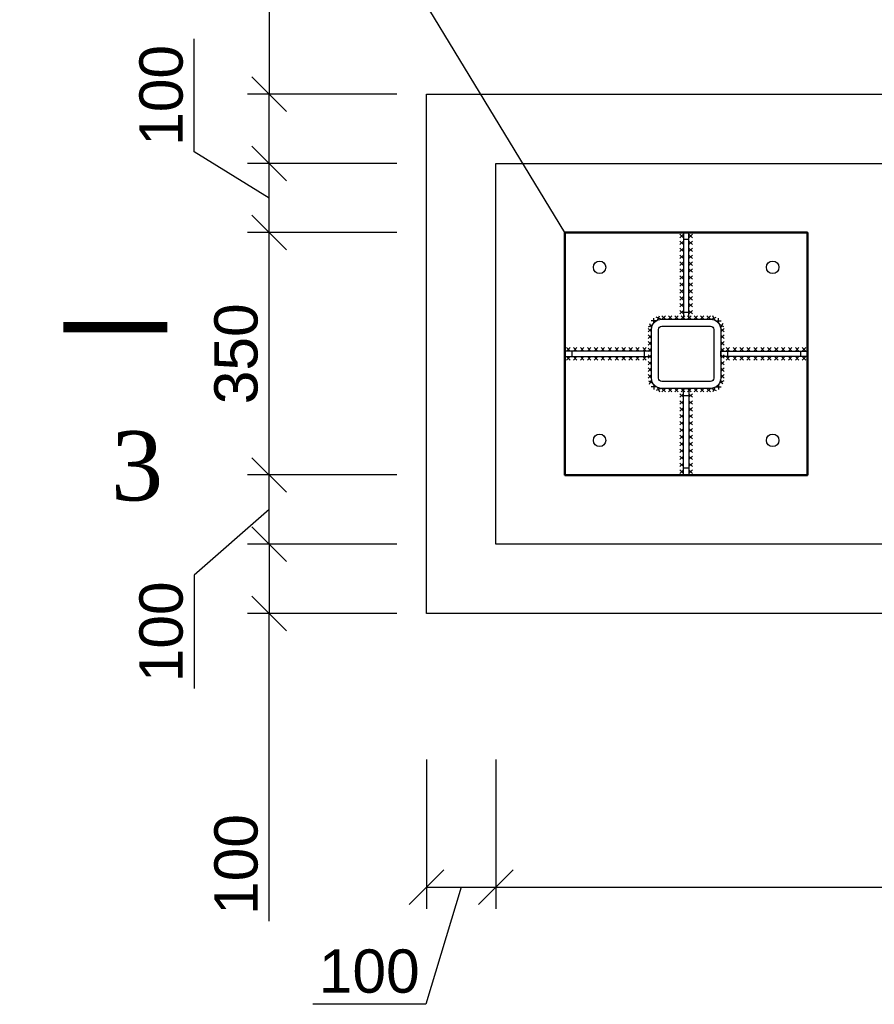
# Model space of a CAD drawing. Header units: millimetres. Extents: x 2063114 to 14983986, y -126020516 to 213791.
# Tile 239 of 256: x 2350815 to 2355751, y -1296245 to -1290558. Entities that reach past the tile are written whole.
import ezdxf
from ezdxf.enums import TextEntityAlignment as Align

# ---------------------------------------------------------------- set-up
doc = ezdxf.new("R2010")
doc.units = ezdxf.units.MM
doc.layers.get('Defpoints').update_dxf_attribs({"color": 6, "lineweight": 35})
doc.layers.add('СТЕНЫ', color=7, linetype='Continuous', lineweight=20)
doc.styles.get("Standard").update_dxf_attribs({"font": 'arial.ttf'})
doc.styles.add('Times New Roman', font='times.ttf')
doc.dimstyles.new('25', dxfattribs={"dimscale": 100, "dimtxt": 2.5, "dimasz": 2, "dimexe": 1.25, "dimexo": 0.625, "dimtad": 1, "dimdec": 0, "dimlfac": 0.25, "dimtxsty": 'Standard', "dimblk": 'OBLIQUE', "dimcen": 2, "dimdle": 0.008, "dimclrd": 256, "dimclre": 256, "dimclrt": 256, "dimadec": 0, "dimazin": 0, "dimtfac": 1, "dimtdec": 0, "dimtmove": 1, "dimatfit": 2, "dimfxl": 1.25, "dimarcsym": 0})

# ---------------------------------------------------------------- blocks, each defined once
blk = doc.blocks.new('_Oblique')
at = {"color": 0, "linetype": 'ByBlock', "lineweight": -2}
blk.add_line((-0.5, -0.5), (0.5, 0.5), dxfattribs=at)
blk = doc.blocks.new('*D625')
at = {"lineweight": -2, "transparency": 16777216}
for p, q in [((2352993.4, -1293187.6), (2352130.9, -1293187.6)), ((2352255.9, -1293588.4), (2352255.9, -1293186.8)), ((2352255.9, -1293387.6), (2351823.2, -1293767.1)), ((2352993.4, -1293587.6), (2352130.9, -1293587.6)), ((2351823.2, -1293767.1), (2351823.2, -1294420))]:
    blk.add_line(p, q, dxfattribs=at)
at = {"layer": 'Defpoints', "color": 0, "lineweight": 30, "transparency": 16777216}
for p in [(2352255.9, -1293187.6), (2353055.9, -1293187.6), (2353055.9, -1293587.6)]:
    blk.add_point(p, dxfattribs=at)
at = {"lineweight": -2, "transparency": 16777216, "xscale": 200, "yscale": 200, "zscale": 200}
for p, rotation in [((2352255.9, -1293187.6), 90), ((2352255.9, -1293587.6), 270)]:
    blk.add_blockref('_Oblique', p, dxfattribs=dict(at, rotation=rotation))
at = {"transparency": 16777216, "insert": (2351633.1, -1294093.6), "char_height": 250, "attachment_point": 5, "rotation": 90}
blk.add_mtext('100', dxfattribs=at)
blk = doc.blocks.new('*D626')
at = {"lineweight": -2, "transparency": 16777216}
for p, q in [((2352993.4, -1291787.6), (2352130.9, -1291787.6)), ((2352255.9, -1293188.4), (2352255.9, -1291786.8)), ((2352993.4, -1293187.6), (2352130.9, -1293187.6))]:
    blk.add_line(p, q, dxfattribs=at)
at = {"layer": 'Defpoints', "color": 0, "lineweight": 30, "transparency": 16777216}
for p in [(2352255.9, -1291787.6), (2353055.9, -1291787.6), (2353055.9, -1293187.6)]:
    blk.add_point(p, dxfattribs=at)
at = {"lineweight": -2, "transparency": 16777216, "xscale": 200, "yscale": 200, "zscale": 200}
for p, rotation in [((2352255.9, -1291787.6), 90), ((2352255.9, -1293187.6), 270)]:
    blk.add_blockref('_Oblique', p, dxfattribs=dict(at, rotation=rotation))
at = {"transparency": 16777216, "insert": (2352065.7, -1292487.6), "char_height": 250, "attachment_point": 5, "rotation": 90}
blk.add_mtext('350', dxfattribs=at)
blk = doc.blocks.new('*D627')
at = {"lineweight": -2, "transparency": 16777216}
for p, q in [((2351823.2, -1291321.4), (2351823.2, -1290668.4)), ((2352255.9, -1291587.6), (2351823.2, -1291321.4)), ((2352993.4, -1291387.6), (2352130.9, -1291387.6)), ((2352255.9, -1291788.4), (2352255.9, -1291386.8)), ((2352993.4, -1291787.6), (2352130.9, -1291787.6))]:
    blk.add_line(p, q, dxfattribs=at)
at = {"layer": 'Defpoints', "color": 0, "lineweight": 30, "transparency": 16777216}
for p in [(2352255.9, -1291387.6), (2353055.9, -1291387.6), (2353055.9, -1291787.6)]:
    blk.add_point(p, dxfattribs=at)
at = {"lineweight": -2, "transparency": 16777216, "xscale": 200, "yscale": 200, "zscale": 200}
for p, rotation in [((2352255.9, -1291387.6), 90), ((2352255.9, -1291787.6), 270)]:
    blk.add_blockref('_Oblique', p, dxfattribs=dict(at, rotation=rotation))
at = {"transparency": 16777216, "insert": (2351633.1, -1290994.9), "char_height": 250, "attachment_point": 5, "rotation": 90}
blk.add_mtext('100', dxfattribs=at)
blk = doc.blocks.new('*D628')
at = {"lineweight": -2, "transparency": 16777216}
for p, q in [((2352993.4, -1293587.6), (2352130.9, -1293587.6)), ((2352255.9, -1293586.8), (2352255.9, -1293988.4)), ((2352993.4, -1293987.6), (2352130.9, -1293987.6)), ((2352255.9, -1295764), (2352255.9, -1293987.6))]:
    blk.add_line(p, q, dxfattribs=at)
at = {"layer": 'Defpoints', "color": 0, "lineweight": 30, "transparency": 16777216}
for p in [(2353055.9, -1293587.6), (2352255.9, -1293987.6), (2353055.9, -1293987.6)]:
    blk.add_point(p, dxfattribs=at)
at = {"lineweight": -2, "transparency": 16777216, "xscale": 200, "yscale": 200, "zscale": 200}
for p, rotation in [((2352255.9, -1293587.6), 90), ((2352255.9, -1293987.6), 270)]:
    blk.add_blockref('_Oblique', p, dxfattribs=dict(at, rotation=rotation))
at = {"transparency": 16777216, "insert": (2352065.8, -1295437.5), "char_height": 250, "attachment_point": 5, "rotation": 90}
blk.add_mtext('100', dxfattribs=at)
blk = doc.blocks.new('*D629')
at = {"lineweight": -2, "transparency": 16777216}
for p, q in [((2352255.9, -1289798.3), (2352255.9, -1290987.6)), ((2352993.4, -1290987.6), (2352130.9, -1290987.6)), ((2352255.9, -1291388.4), (2352255.9, -1290986.8)), ((2352993.4, -1291387.6), (2352130.9, -1291387.6))]:
    blk.add_line(p, q, dxfattribs=at)
at = {"layer": 'Defpoints', "color": 0, "lineweight": 30, "transparency": 16777216}
for p in [(2352255.9, -1290987.6), (2353055.9, -1290987.6), (2353055.9, -1291387.6)]:
    blk.add_point(p, dxfattribs=at)
at = {"lineweight": -2, "transparency": 16777216, "xscale": 200, "yscale": 200, "zscale": 200}
for p, rotation in [((2352255.9, -1290987.6), 90), ((2352255.9, -1291387.6), 270)]:
    blk.add_blockref('_Oblique', p, dxfattribs=dict(at, rotation=rotation))
at = {"transparency": 16777216, "insert": (2352065.8, -1290124.8), "char_height": 250, "attachment_point": 5, "rotation": 90}
blk.add_mtext('100', dxfattribs=at)
blk = doc.blocks.new('*D630')
at = {"lineweight": -2, "transparency": 16777216}
for p, q in [((2353164.5, -1294831.5), (2353164.5, -1295694)), ((2353564.5, -1294831.5), (2353564.5, -1295694)), ((2353364.5, -1295569), (2353160.6, -1296245.1)), ((2353163.7, -1295569), (2353565.3, -1295569)), ((2353160.6, -1296245.1), (2352507.6, -1296245.1))]:
    blk.add_line(p, q, dxfattribs=at)
at = {"layer": 'Defpoints', "color": 0, "lineweight": 30, "transparency": 16777216}
for p in [(2353164.5, -1294769), (2353564.5, -1294769), (2353564.5, -1295569)]:
    blk.add_point(p, dxfattribs=at)
at = {"lineweight": -2, "transparency": 16777216, "xscale": 200, "yscale": 200, "zscale": 200, "rotation": 180}
blk.add_blockref('_Oblique', (2353164.5, -1295569), dxfattribs=at)
at = {"lineweight": -2, "transparency": 16777216, "xscale": 200, "yscale": 200, "zscale": 200}
blk.add_blockref('_Oblique', (2353564.5, -1295569), dxfattribs=at)
at = {"transparency": 16777216, "insert": (2352834.1, -1296054.9), "char_height": 250, "attachment_point": 5}
blk.add_mtext('100', dxfattribs=at)
blk = doc.blocks.new('*D631')
at = {"lineweight": -2, "transparency": 16777216}
for p, q in [((2353564.5, -1294831.5), (2353564.5, -1295694)), ((2359204.8, -1294831.5), (2359204.8, -1295694)), ((2353563.7, -1295569), (2359205.6, -1295569))]:
    blk.add_line(p, q, dxfattribs=at)
at = {"layer": 'Defpoints', "color": 0, "lineweight": 30, "transparency": 16777216}
for p in [(2353564.5, -1294769), (2359204.8, -1294769), (2359204.8, -1295569)]:
    blk.add_point(p, dxfattribs=at)
at = {"lineweight": -2, "transparency": 16777216, "xscale": 200, "yscale": 200, "zscale": 200, "rotation": 180}
blk.add_blockref('_Oblique', (2353564.5, -1295569), dxfattribs=at)
at = {"lineweight": -2, "transparency": 16777216, "xscale": 200, "yscale": 200, "zscale": 200}
blk.add_blockref('_Oblique', (2359204.8, -1295569), dxfattribs=at)
at = {"transparency": 16777216, "insert": (2356384.7, -1295378.9), "char_height": 250, "attachment_point": 5}
blk.add_mtext('1410', dxfattribs=at)

msp = doc.modelspace()

# ---------------------------------------------------------------- linework, layer by layer
at = {"lineweight": 30}
for p, q in [((2354648.49532, -1291816.91933), (2354628.49532, -1291796.91933)), ((2354648.49532, -1291796.91933), (2354628.49532, -1291816.91933)), ((2354680.49532, -1291816.91933), (2354700.49532, -1291796.91933)), ((2354680.49532, -1291796.91933), (2354700.49532, -1291816.91933)), ((2354648.49532, -1291856.91933), (2354628.49532, -1291836.91933)), ((2354648.49532, -1291836.91933), (2354628.49532, -1291856.91933)), ((2354680.49532, -1291856.91933), (2354700.49532, -1291836.91933)), ((2354680.49532, -1291836.91933), (2354700.49532, -1291856.91933)), ((2354648.49532, -1291896.91933), (2354628.49532, -1291876.91933)), ((2354648.49532, -1291876.91933), (2354628.49532, -1291896.91933)), ((2354680.49532, -1291896.91933), (2354700.49532, -1291876.91933)), ((2354680.49532, -1291876.91933), (2354700.49532, -1291896.91933)), ((2354648.49532, -1291936.91933), (2354628.49532, -1291916.91933)), ((2354648.49532, -1291916.91933), (2354628.49532, -1291936.91933)), ((2354648.49532, -1291976.91933), (2354628.49532, -1291956.91933)), ((2354648.49532, -1291956.91933), (2354628.49532, -1291976.91933)), ((2354680.49532, -1291936.91933), (2354700.49532, -1291916.91933)), ((2354680.49532, -1291916.91933), (2354700.49532, -1291936.91933)), ((2354680.49532, -1291976.91933), (2354700.49532, -1291956.91933)), ((2354680.49532, -1291956.91933), (2354700.49532, -1291976.91933)), ((2354648.49532, -1292016.91933), (2354628.49532, -1291996.91933)), ((2354648.49532, -1291996.91933), (2354628.49532, -1292016.91933)), ((2354680.49532, -1292016.91933), (2354700.49532, -1291996.91933)), ((2354680.49532, -1291996.91933), (2354700.49532, -1292016.91933)), ((2354648.49532, -1292056.91933), (2354628.49532, -1292036.91933)), ((2354648.49532, -1292036.91933), (2354628.49532, -1292056.91933)), ((2354648.49532, -1292096.91933), (2354628.49532, -1292076.91933)), ((2354648.49532, -1292076.91933), (2354628.49532, -1292096.91933)), ((2354680.49532, -1292056.91933), (2354700.49532, -1292036.91933)), ((2354680.49532, -1292036.91933), (2354700.49532, -1292056.91933)), ((2354680.49532, -1292096.91933), (2354700.49532, -1292076.91933)), ((2354680.49532, -1292076.91933), (2354700.49532, -1292096.91933)), ((2354648.49532, -1292136.91933), (2354628.49532, -1292116.91933)), ((2354648.49532, -1292116.91933), (2354628.49532, -1292136.91933)), ((2354680.49532, -1292136.91933), (2354700.49532, -1292116.91933)), ((2354680.49532, -1292116.91933), (2354700.49532, -1292136.91933)), ((2354648.49532, -1292176.91933), (2354628.49532, -1292156.91933)), ((2354648.49532, -1292156.91933), (2354628.49532, -1292176.91933)), ((2354648.49532, -1292216.91933), (2354628.49532, -1292196.91933)), ((2354648.49532, -1292196.91933), (2354628.49532, -1292216.91933)), ((2354680.49532, -1292176.91933), (2354700.49532, -1292156.91933)), ((2354680.49532, -1292156.91933), (2354700.49532, -1292176.91933)), ((2354680.49532, -1292216.91933), (2354700.49532, -1292196.91933)), ((2354680.49532, -1292196.91933), (2354700.49532, -1292216.91933)), ((2354648.49532, -1292256.91933), (2354628.49532, -1292236.91933)), ((2354648.49532, -1292236.91933), (2354628.49532, -1292256.91933)), ((2354680.49532, -1292256.91933), (2354700.49532, -1292236.91933)), ((2354680.49532, -1292236.91933), (2354700.49532, -1292256.91933)), ((2354491.45975, -1292296.41189), (2354463.17548, -1292296.41189)), ((2354477.31761, -1292310.55403), (2354477.31761, -1292282.26976)), ((2354517.45583, -1292286.92731), (2354491.69186, -1292275.25606)), ((2354498.73822, -1292293.97367), (2354510.40946, -1292268.2097)), ((2354524.49532, -1292287.6251), (2354544.49532, -1292267.6251)), ((2354544.49532, -1292287.6251), (2354524.49532, -1292267.6251)), ((2354561.63818, -1292287.6251), (2354581.63818, -1292267.6251)), ((2354581.63818, -1292287.6251), (2354561.63818, -1292267.6251)), ((2354598.78103, -1292287.6251), (2354618.78103, -1292267.6251)), ((2354618.78103, -1292287.6251), (2354598.78103, -1292267.6251)), ((2354635.92389, -1292287.6251), (2354655.92389, -1292267.6251)), ((2354655.92389, -1292287.6251), (2354635.92389, -1292267.6251)), ((2354673.06675, -1292287.6251), (2354693.06675, -1292267.6251)), ((2354693.06675, -1292287.6251), (2354673.06675, -1292267.6251)), ((2354710.20961, -1292287.6251), (2354730.20961, -1292267.6251)), ((2354730.20961, -1292287.6251), (2354710.20961, -1292267.6251)), ((2354747.35246, -1292287.6251), (2354767.35246, -1292267.6251)), ((2354767.35246, -1292287.6251), (2354747.35246, -1292267.6251)), ((2354784.49532, -1292287.6251), (2354804.49532, -1292267.6251)), ((2354804.49532, -1292287.6251), (2354784.49532, -1292267.6251)), ((2354811.53481, -1292286.92731), (2354837.29878, -1292275.25606)), ((2354830.25242, -1292293.97367), (2354818.58118, -1292268.2097)), ((2354837.53089, -1292296.41189), (2354865.81516, -1292296.41189)), ((2354851.67303, -1292310.55403), (2354851.67303, -1292282.26976)), ((2354464.88342, -1292340.81182), (2354444.85637, -1292360.78474)), ((2354464.85635, -1292360.8118), (2354444.88343, -1292340.78476)), ((2354446.22329, -1292332.08808), (2354471.32509, -1292319.05352)), ((2354452.25691, -1292313.0199), (2354465.29147, -1292338.1217)), ((2354882.76735, -1292332.08808), (2354857.66556, -1292319.05352)), ((2354876.73374, -1292313.0199), (2354863.69917, -1292338.1217)), ((2354864.10723, -1292340.81182), (2354884.13427, -1292360.78474)), ((2354864.13429, -1292360.8118), (2354884.10721, -1292340.78476)), ((2354464.78026, -1292417.04419), (2354444.75322, -1292437.01711)), ((2354464.7532, -1292437.04417), (2354444.78028, -1292417.01713)), ((2354464.83184, -1292378.928), (2354444.80479, -1292398.90092)), ((2354464.80478, -1292398.92799), (2354444.83186, -1292378.90094)), ((2354864.1588, -1292378.928), (2354884.18585, -1292398.90092)), ((2354864.18586, -1292398.92799), (2354884.15878, -1292378.90094)), ((2354864.21038, -1292417.04419), (2354884.23742, -1292437.01711)), ((2354864.23744, -1292437.04417), (2354884.21036, -1292417.01713)), ((2353993.78956, -1292471.6251), (2353973.78956, -1292451.6251)), ((2353973.78956, -1292471.6251), (2353993.78956, -1292451.6251)), ((2354033.78956, -1292471.6251), (2354013.78956, -1292451.6251)), ((2354013.78956, -1292471.6251), (2354033.78956, -1292451.6251)), ((2354073.78956, -1292471.6251), (2354053.78956, -1292451.6251)), ((2354053.78956, -1292471.6251), (2354073.78956, -1292451.6251)), ((2354113.78956, -1292471.6251), (2354093.78956, -1292451.6251)), ((2354093.78956, -1292471.6251), (2354113.78956, -1292451.6251)), ((2354153.78956, -1292471.6251), (2354133.78956, -1292451.6251)), ((2354133.78956, -1292471.6251), (2354153.78956, -1292451.6251)), ((2354193.78956, -1292471.6251), (2354173.78956, -1292451.6251)), ((2354173.78956, -1292471.6251), (2354193.78956, -1292451.6251)), ((2354233.78956, -1292471.6251), (2354213.78956, -1292451.6251)), ((2354213.78956, -1292471.6251), (2354233.78956, -1292451.6251)), ((2354273.78956, -1292471.6251), (2354253.78956, -1292451.6251)), ((2354253.78956, -1292471.6251), (2354273.78956, -1292451.6251)), ((2354313.78956, -1292471.6251), (2354293.78956, -1292451.6251)), ((2354293.78956, -1292471.6251), (2354313.78956, -1292451.6251)), ((2354353.78956, -1292471.6251), (2354333.78956, -1292451.6251)), ((2354333.78956, -1292471.6251), (2354353.78956, -1292451.6251)), ((2354393.78956, -1292471.6251), (2354373.78956, -1292451.6251)), ((2354373.78956, -1292471.6251), (2354393.78956, -1292451.6251)), ((2354433.78956, -1292471.6251), (2354413.78956, -1292451.6251)), ((2354413.78956, -1292471.6251), (2354433.78956, -1292451.6251)), ((2354464.72869, -1292455.16037), (2354444.70164, -1292475.13329)), ((2354464.70162, -1292475.16036), (2354444.72871, -1292455.13331)), ((2354864.26195, -1292455.16037), (2354884.289, -1292475.13329)), ((2354864.28902, -1292475.16036), (2354884.26194, -1292455.13331)), ((2354895.20108, -1292471.6251), (2354915.20108, -1292451.6251)), ((2354915.20108, -1292471.6251), (2354895.20108, -1292451.6251)), ((2354935.20108, -1292471.6251), (2354955.20108, -1292451.6251)), ((2354955.20108, -1292471.6251), (2354935.20108, -1292451.6251)), ((2354975.20108, -1292471.6251), (2354995.20108, -1292451.6251)), ((2354995.20108, -1292471.6251), (2354975.20108, -1292451.6251)), ((2355015.20108, -1292471.6251), (2355035.20108, -1292451.6251)), ((2355035.20108, -1292471.6251), (2355015.20108, -1292451.6251)), ((2355055.20108, -1292471.6251), (2355075.20108, -1292451.6251)), ((2355075.20108, -1292471.6251), (2355055.20108, -1292451.6251)), ((2355095.20108, -1292471.6251), (2355115.20108, -1292451.6251)), ((2355115.20108, -1292471.6251), (2355095.20108, -1292451.6251)), ((2355135.20108, -1292471.6251), (2355155.20108, -1292451.6251)), ((2355155.20108, -1292471.6251), (2355135.20108, -1292451.6251)), ((2355175.20108, -1292471.6251), (2355195.20108, -1292451.6251)), ((2355195.20108, -1292471.6251), (2355175.20108, -1292451.6251)), ((2355215.20108, -1292471.6251), (2355235.20108, -1292451.6251)), ((2355235.20108, -1292471.6251), (2355215.20108, -1292451.6251)), ((2355255.20108, -1292471.6251), (2355275.20108, -1292451.6251)), ((2355275.20108, -1292471.6251), (2355255.20108, -1292451.6251)), ((2355295.20108, -1292471.6251), (2355315.20108, -1292451.6251)), ((2355315.20108, -1292471.6251), (2355295.20108, -1292451.6251)), ((2355335.20108, -1292471.6251), (2355355.20108, -1292451.6251)), ((2355355.20108, -1292471.6251), (2355335.20108, -1292451.6251)), ((2353993.78956, -1292503.6251), (2353973.78956, -1292523.6251)), ((2353973.78956, -1292503.6251), (2353993.78956, -1292523.6251)), ((2354033.78956, -1292503.6251), (2354013.78956, -1292523.6251)), ((2354013.78956, -1292503.6251), (2354033.78956, -1292523.6251)), ((2354073.78956, -1292503.6251), (2354053.78956, -1292523.6251)), ((2354053.78956, -1292503.6251), (2354073.78956, -1292523.6251)), ((2354113.78956, -1292503.6251), (2354093.78956, -1292523.6251)), ((2354093.78956, -1292503.6251), (2354113.78956, -1292523.6251)), ((2354153.78956, -1292503.6251), (2354133.78956, -1292523.6251)), ((2354133.78956, -1292503.6251), (2354153.78956, -1292523.6251)), ((2354193.78956, -1292503.6251), (2354173.78956, -1292523.6251)), ((2354173.78956, -1292503.6251), (2354193.78956, -1292523.6251)), ((2354233.78956, -1292503.6251), (2354213.78956, -1292523.6251)), ((2354213.78956, -1292503.6251), (2354233.78956, -1292523.6251)), ((2354273.78956, -1292503.6251), (2354253.78956, -1292523.6251)), ((2354253.78956, -1292503.6251), (2354273.78956, -1292523.6251)), ((2354313.78956, -1292503.6251), (2354293.78956, -1292523.6251)), ((2354293.78956, -1292503.6251), (2354313.78956, -1292523.6251)), ((2354353.78956, -1292503.6251), (2354333.78956, -1292523.6251)), ((2354333.78956, -1292503.6251), (2354353.78956, -1292523.6251)), ((2354393.78956, -1292503.6251), (2354373.78956, -1292523.6251)), ((2354373.78956, -1292503.6251), (2354393.78956, -1292523.6251)), ((2354433.78956, -1292503.6251), (2354413.78956, -1292523.6251)), ((2354413.78956, -1292503.6251), (2354433.78956, -1292523.6251)), ((2354464.62554, -1292531.39274), (2354444.59849, -1292551.36566)), ((2354464.59847, -1292551.39273), (2354444.62555, -1292531.36568)), ((2354464.67711, -1292493.27656), (2354444.65007, -1292513.24948)), ((2354464.65005, -1292513.27654), (2354444.67713, -1292493.2495)), ((2354864.31353, -1292493.27656), (2354884.34057, -1292513.24948)), ((2354864.34059, -1292513.27654), (2354884.31351, -1292493.2495)), ((2354864.36511, -1292531.39274), (2354884.39215, -1292551.36566)), ((2354864.39217, -1292551.39273), (2354884.36509, -1292531.36568)), ((2354895.20108, -1292503.6251), (2354915.20108, -1292523.6251)), ((2354915.20108, -1292503.6251), (2354895.20108, -1292523.6251)), ((2354935.20108, -1292503.6251), (2354955.20108, -1292523.6251)), ((2354955.20108, -1292503.6251), (2354935.20108, -1292523.6251)), ((2354975.20108, -1292503.6251), (2354995.20108, -1292523.6251)), ((2354995.20108, -1292503.6251), (2354975.20108, -1292523.6251)), ((2355015.20108, -1292503.6251), (2355035.20108, -1292523.6251)), ((2355035.20108, -1292503.6251), (2355015.20108, -1292523.6251)), ((2355055.20108, -1292503.6251), (2355075.20108, -1292523.6251)), ((2355075.20108, -1292503.6251), (2355055.20108, -1292523.6251)), ((2355095.20108, -1292503.6251), (2355115.20108, -1292523.6251)), ((2355115.20108, -1292503.6251), (2355095.20108, -1292523.6251)), ((2355135.20108, -1292503.6251), (2355155.20108, -1292523.6251)), ((2355155.20108, -1292503.6251), (2355135.20108, -1292523.6251)), ((2355175.20108, -1292503.6251), (2355195.20108, -1292523.6251)), ((2355195.20108, -1292503.6251), (2355175.20108, -1292523.6251)), ((2355215.20108, -1292503.6251), (2355235.20108, -1292523.6251)), ((2355235.20108, -1292503.6251), (2355215.20108, -1292523.6251)), ((2355255.20108, -1292503.6251), (2355275.20108, -1292523.6251)), ((2355275.20108, -1292503.6251), (2355255.20108, -1292523.6251)), ((2355295.20108, -1292503.6251), (2355315.20108, -1292523.6251)), ((2355315.20108, -1292503.6251), (2355295.20108, -1292523.6251)), ((2355335.20108, -1292503.6251), (2355355.20108, -1292523.6251)), ((2355355.20108, -1292503.6251), (2355335.20108, -1292523.6251)), ((2354464.57396, -1292569.50893), (2354444.54691, -1292589.48185)), ((2354464.5469, -1292589.50891), (2354444.57398, -1292569.48187)), ((2354864.41668, -1292569.50893), (2354884.44373, -1292589.48185)), ((2354864.44374, -1292589.50891), (2354884.41666, -1292569.48187)), ((2354464.52238, -1292607.62511), (2354444.49534, -1292627.59803)), ((2354464.49532, -1292627.6251), (2354444.5224, -1292607.59805)), ((2354446.22329, -1292643.16211), (2354471.32509, -1292656.19667)), ((2354452.25691, -1292662.23029), (2354465.29147, -1292637.1285)), ((2354882.76735, -1292643.16211), (2354857.66556, -1292656.19667)), ((2354876.73374, -1292662.23029), (2354863.69917, -1292637.1285)), ((2354864.46826, -1292607.62511), (2354884.4953, -1292627.59803)), ((2354864.49532, -1292627.6251), (2354884.46824, -1292607.59805)), ((2354491.45975, -1292678.8383), (2354463.17548, -1292678.8383)), ((2354477.31761, -1292664.69616), (2354477.31761, -1292692.98044)), ((2354517.45583, -1292688.32289), (2354491.69186, -1292699.99413)), ((2354498.73822, -1292681.27652), (2354510.40946, -1292707.04049)), ((2354524.49532, -1292687.6251), (2354544.49532, -1292707.6251)), ((2354544.49532, -1292687.6251), (2354524.49532, -1292707.6251)), ((2354561.63818, -1292687.6251), (2354581.63818, -1292707.6251)), ((2354581.63818, -1292687.6251), (2354561.63818, -1292707.6251)), ((2354598.78103, -1292687.6251), (2354618.78103, -1292707.6251)), ((2354618.78103, -1292687.6251), (2354598.78103, -1292707.6251)), ((2354635.92389, -1292687.6251), (2354655.92389, -1292707.6251)), ((2354655.92389, -1292687.6251), (2354635.92389, -1292707.6251)), ((2354673.06675, -1292687.6251), (2354693.06675, -1292707.6251)), ((2354693.06675, -1292687.6251), (2354673.06675, -1292707.6251)), ((2354710.20961, -1292687.6251), (2354730.20961, -1292707.6251)), ((2354730.20961, -1292687.6251), (2354710.20961, -1292707.6251)), ((2354747.35246, -1292687.6251), (2354767.35246, -1292707.6251)), ((2354767.35246, -1292687.6251), (2354747.35246, -1292707.6251)), ((2354784.49532, -1292687.6251), (2354804.49532, -1292707.6251)), ((2354804.49532, -1292687.6251), (2354784.49532, -1292707.6251)), ((2354811.53481, -1292688.32289), (2354837.29878, -1292699.99413)), ((2354830.25242, -1292681.27652), (2354818.58118, -1292707.04049)), ((2354837.53089, -1292678.8383), (2354865.81516, -1292678.8383)), ((2354851.67303, -1292664.69616), (2354851.67303, -1292692.98044)), ((2354648.49532, -1292718.33086), (2354628.49532, -1292738.33086)), ((2354648.49532, -1292738.33086), (2354628.49532, -1292718.33086)), ((2354648.49532, -1292758.33086), (2354628.49532, -1292778.33086)), ((2354648.49532, -1292778.33086), (2354628.49532, -1292758.33086)), ((2354680.49532, -1292718.33086), (2354700.49532, -1292738.33086)), ((2354680.49532, -1292738.33086), (2354700.49532, -1292718.33086)), ((2354680.49532, -1292758.33086), (2354700.49532, -1292778.33086)), ((2354680.49532, -1292778.33086), (2354700.49532, -1292758.33086)), ((2354648.49532, -1292798.33086), (2354628.49532, -1292818.33086)), ((2354648.49532, -1292818.33086), (2354628.49532, -1292798.33086)), ((2354680.49532, -1292798.33086), (2354700.49532, -1292818.33086)), ((2354680.49532, -1292818.33086), (2354700.49532, -1292798.33086)), ((2354648.49532, -1292838.33086), (2354628.49532, -1292858.33086)), ((2354648.49532, -1292858.33086), (2354628.49532, -1292838.33086)), ((2354648.49532, -1292878.33086), (2354628.49532, -1292898.33086)), ((2354648.49532, -1292898.33086), (2354628.49532, -1292878.33086)), ((2354680.49532, -1292838.33086), (2354700.49532, -1292858.33086)), ((2354680.49532, -1292858.33086), (2354700.49532, -1292838.33086)), ((2354680.49532, -1292878.33086), (2354700.49532, -1292898.33086)), ((2354680.49532, -1292898.33086), (2354700.49532, -1292878.33086)), ((2354648.49532, -1292918.33086), (2354628.49532, -1292938.33086)), ((2354648.49532, -1292938.33086), (2354628.49532, -1292918.33086)), ((2354680.49532, -1292918.33086), (2354700.49532, -1292938.33086)), ((2354680.49532, -1292938.33086), (2354700.49532, -1292918.33086)), ((2354648.49532, -1292958.33086), (2354628.49532, -1292978.33086)), ((2354648.49532, -1292978.33086), (2354628.49532, -1292958.33086)), ((2354680.49532, -1292958.33086), (2354700.49532, -1292978.33086)), ((2354680.49532, -1292978.33086), (2354700.49532, -1292958.33086)), ((2354648.49532, -1292998.33086), (2354628.49532, -1293018.33086)), ((2354648.49532, -1293018.33086), (2354628.49532, -1292998.33086)), ((2354648.49532, -1293038.33086), (2354628.49532, -1293058.33086)), ((2354648.49532, -1293058.33086), (2354628.49532, -1293038.33086)), ((2354680.49532, -1292998.33086), (2354700.49532, -1293018.33086)), ((2354680.49532, -1293018.33086), (2354700.49532, -1292998.33086)), ((2354680.49532, -1293038.33086), (2354700.49532, -1293058.33086)), ((2354680.49532, -1293058.33086), (2354700.49532, -1293038.33086)), ((2354648.49532, -1293078.33086), (2354628.49532, -1293098.33086)), ((2354648.49532, -1293098.33086), (2354628.49532, -1293078.33086)), ((2354680.49532, -1293078.33086), (2354700.49532, -1293098.33086)), ((2354680.49532, -1293098.33086), (2354700.49532, -1293078.33086)), ((2354648.49532, -1293118.33086), (2354628.49532, -1293138.33086)), ((2354648.49532, -1293138.33086), (2354628.49532, -1293118.33086)), ((2354648.49532, -1293158.33086), (2354628.49532, -1293178.33086)), ((2354648.49532, -1293178.33086), (2354628.49532, -1293158.33086)), ((2354680.49532, -1293118.33086), (2354700.49532, -1293138.33086)), ((2354680.49532, -1293138.33086), (2354700.49532, -1293118.33086)), ((2354680.49532, -1293158.33086), (2354700.49532, -1293178.33086)), ((2354680.49532, -1293178.33086), (2354700.49532, -1293158.33086))]:
    msp.add_line(p, q, dxfattribs=at)
msp.add_lwpolyline([(2353964.49532, -1291787.6251), (2352544.55041, -1289451.62857), (2351654.22967, -1289451.62857)])
for points in [[(2353164.49532, -1290987.6251), (2359444.82265, -1290987.6251), (2359444.82265, -1293987.6251), (2353164.49532, -1293987.6251)], [(2354680.49532, -1292287.6251), (2354680.49532, -1291787.6251), (2354648.49532, -1291787.6251), (2354648.49532, -1292287.6251)], [(2354680.49532, -1292247.6251), (2354680.49532, -1291827.6251), (2354648.49532, -1291827.6251), (2354648.49532, -1292247.6251)], [(2354464.49532, -1292471.6251), (2353964.49532, -1292471.6251), (2353964.49532, -1292503.6251), (2354464.49532, -1292503.6251)], [(2354424.49532, -1292471.6251), (2354004.49532, -1292471.6251), (2354004.49532, -1292503.6251), (2354424.49532, -1292503.6251)], [(2354864.49532, -1292471.6251), (2355364.49532, -1292471.6251), (2355364.49532, -1292503.6251), (2354864.49532, -1292503.6251)], [(2354904.49532, -1292471.6251), (2355324.49532, -1292471.6251), (2355324.49532, -1292503.6251), (2354904.49532, -1292503.6251)], [(2354680.49532, -1292687.6251), (2354680.49532, -1293187.6251), (2354648.49532, -1293187.6251), (2354648.49532, -1292687.6251)], [(2354680.49532, -1292727.6251), (2354680.49532, -1293147.6251), (2354648.49532, -1293147.6251), (2354648.49532, -1292727.6251)]]:
    msp.add_lwpolyline(points, close=True)
msp.add_lwpolyline([(2353564.49532, -1291387.6251), (2359205.14998, -1291387.6251), (2359205.14998, -1293587.6251), (2353564.49532, -1293587.6251)], close=True, dxfattribs=at)
at = {"color": 0, "lineweight": 50}
msp.add_lwpolyline([(2353964.49532, -1291787.6251), (2355364.49532, -1291787.6251), (2355364.49532, -1293187.6251), (2353964.49532, -1293187.6251)], close=True, dxfattribs=at)
msp.add_lwpolyline([(2351667.44848, -1292334.0979, 60, 60, 0), (2351067.44848, -1292334.0979, 60, 60, 0), (2351267.44848, -1292334.0979, 0, 80, 0), (2351267.44848, -1292734.0979, 0, 0, 0), (2351267.44848, -1293334.0979, 0, 0, 0)], format="xyseb")
at = {"lineweight": 30}
for points in [[(2354524.49532, -1292287.6251), (2354804.49532, -1292287.6251, -0.4142135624), (2354864.49532, -1292347.6251), (2354864.49532, -1292627.6251, -0.4142135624), (2354804.49532, -1292687.6251), (2354524.49532, -1292687.6251, -0.4142135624), (2354464.49532, -1292627.6251), (2354464.49532, -1292347.6251, -0.4142135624)], [(2354524.49532, -1292327.6251), (2354804.49532, -1292327.6251, -0.4142135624), (2354824.49532, -1292347.6251), (2354824.49532, -1292627.6251, -0.4142135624), (2354804.49532, -1292647.6251), (2354524.49532, -1292647.6251, -0.4142135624), (2354504.49532, -1292627.6251), (2354504.49532, -1292347.6251, -0.4142135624)]]:
    msp.add_lwpolyline(points, format="xyb", close=True, dxfattribs=at)
for centre in [(2354164.49532, -1291987.6251), (2355164.49532, -1291987.6251), (2354164.49532, -1292987.6251), (2355164.49532, -1292987.6251)]:
    msp.add_circle(centre, 36)

# ---------------------------------------------------------------- texts
at = {"style": 'Times New Roman'}
msp.add_text('3', height=400, dxfattribs=at).set_placement((2351644.00466, -1292934.0979), align=Align.TOP_RIGHT)
at = {"layer": 'СТЕНЫ', "color": 0, "lineweight": 25, "ltscale": 20, "insert": (2337792.90989, -1292308.65434), "char_height": 300, "width": 5752.3949288, "attachment_point": 1, "style": 'Times New Roman'}
msp.add_mtext('\\pi396.92565;{\\C256;Оклеичная гидроизоляция \\P\\pi831.78506;боковых поверхности \\P\\pi368.15853;фундаментов одним слоем \\P\\pi193.82544;изолом маркой  ТПП- t=3мм}', dxfattribs=at)

# ---------------------------------------------------------------- dimensions: what is measured, and where the dimension line sits
for base, p1, p2, picture, middle in [((2352255.92419, -1290987.6251), (2353055.92419, -1291387.6251), (2353055.92419, -1290987.6251), '*D629', (2352344.3192, -1290124.75341)), ((2352255.92419, -1291387.6251), (2353055.92419, -1291787.6251), (2353055.92419, -1291387.6251), '*D627', (2351823.23313, -1291258.87598)), ((2352255.92419, -1293187.6251), (2353055.92419, -1293587.6251), (2353055.92419, -1293187.6251), '*D625', (2351823.23313, -1293829.57082)), ((2352255.92419, -1293987.6251), (2353055.92419, -1293587.6251), (2353055.92419, -1293987.6251), '*D628', (2352295.92419, -1295437.49121))]:
    dim = msp.add_linear_dim(base=base, p1=p1, p2=p2, angle=90, dimstyle='25')
    dim.commit()
    dim.dimension.update_dxf_attribs({"geometry": picture, "text_midpoint": middle, "dimtype": 160})
dim = msp.add_linear_dim(base=(2352255.92419, -1291787.6251), p1=(2353055.92419, -1293187.6251), p2=(2353055.92419, -1291787.6251), angle=90, dimstyle='25')
dim.commit()
dim.dimension.update_dxf_attribs({"geometry": '*D626', "text_midpoint": (2352065.69568, -1292487.6251)})
dim = msp.add_linear_dim(base=(2353564.49532, -1295569.00346), p1=(2353164.49532, -1294769.00346), p2=(2353564.49532, -1294769.00346), dimstyle='25')
dim.commit()
dim.dimension.update_dxf_attribs({"geometry": '*D630', "text_midpoint": (2353098.09477, -1296245.07824), "dimtype": 160})
dim = msp.add_linear_dim(base=(2359204.82265, -1295569.00346), p1=(2353564.49532, -1294769.00346), p2=(2359204.82265, -1294769.00346), dimstyle='25')
dim.commit()
dim.dimension.update_dxf_attribs({"geometry": '*D631', "text_midpoint": (2356384.65899, -1295378.86021)})

doc.saveas('drawing.dxf')
